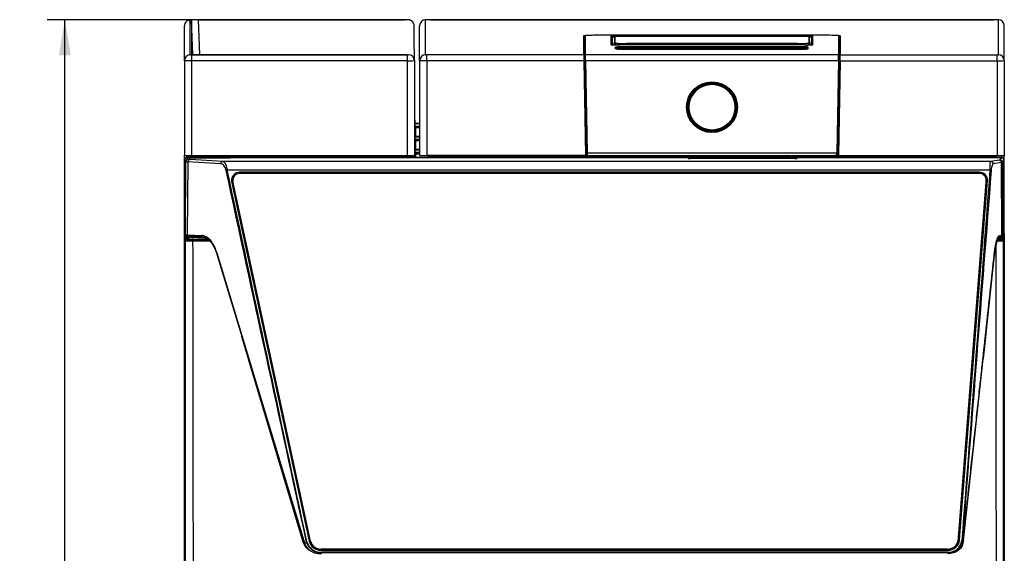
# Model space of a CAD drawing. Header units: millimetres. Extents: x 0 to 592, y 0 to 418.
# Tile 13 of 37: x 98 to 181, y 296 to 340. Entities that reach past the tile are written whole.
import ezdxf
from ezdxf.enums import TextEntityAlignment as Align

# ---------------------------------------------------------------- set-up
doc = ezdxf.new("R2010")
doc.units = ezdxf.units.MM
doc.layers.add('140.966_BW4NEO_C', color=7, linetype='Continuous')
doc.layers.add('Standard', color=7, linetype='Continuous')
doc.styles.add('SEACAD_Arial', font='arial.ttf')
doc.dimstyles.new('ISO', dxfattribs={"dimtxt": 3, "dimasz": 3, "dimexe": 1.5, "dimexo": 0, "dimgap": 0.75, "dimtad": 1, "dimdec": 0, "dimlfac": 5, "dimtxsty": 'SEACAD_Arial', "dimblk1": '_SE_FILLED', "dimblk2": '_SE_FILLED', "dimsah": 1, "dimcen": 1.5, "dimazin": 0, "dimtfac": 0.7, "dimtdec": 3, "dimtmove": 0, "dimatfit": 3, "dimfxl": 1, "dimarcsym": 0})

# ---------------------------------------------------------------- blocks, each defined once
blk = doc.blocks.new('SE')
at = {"layer": '140.966_BW4NEO_C', "color": 7, "linetype": 'Continuous'}
for p, q in [((111.543, 337.019), (111.543, 339.948)), ((112.043, 337.519), (112.043, 340.447)), ((112.143, 340.448), (112.143, 337.522)), ((112.245, 337.519), (112.143, 340.448)), ((112.845, 337.519), (112.742, 340.467)), ((130.312, 340.467), (112.742, 340.467)), ((112.743, 340.47), (112.743, 340.469)), ((130.103, 340.47), (112.743, 340.47)), ((112.743, 340.469), (130.103, 340.469)), ((130.103, 340.47), (130.103, 340.469)), ((131.343, 337.019), (131.343, 339.957)), ((131.843, 337.519), (131.843, 340.457)), ((132.243, 340.469), (132.243, 340.47)), ((179.643, 340.47), (132.243, 340.47)), ((132.243, 340.469), (179.643, 340.469)), ((179.643, 340.469), (179.643, 340.47)), ((180.043, 337.519), (180.043, 340.457)), ((180.543, 337.019), (180.543, 339.957)), ((145.144, 339.108), (145.144, 337.515)), ((145.184, 339.069), (145.187, 338.868)), ((145.184, 337.476), (145.184, 339.069)), ((145.244, 337.475), (145.244, 339.068)), ((145.284, 339.108), (145.284, 337.515)), ((165.144, 339.159), (146.743, 339.159)), ((146.743, 339.154), (146.743, 339.154)), ((165.144, 339.154), (146.743, 339.154)), ((165.144, 339.154), (146.743, 339.154)), ((147.446, 338.36), (147.446, 339.089)), ((147.563, 338.348), (147.546, 338.992)), ((147.546, 338.992), (147.546, 338.349)), ((147.742, 339.023), (147.742, 338.458)), ((147.745, 339.099), (164.141, 339.099)), ((147.745, 339.038), (147.745, 339.099)), ((164.123, 339.063), (147.763, 339.063)), ((147.782, 338.498), (147.782, 339.063)), ((164.104, 339.063), (147.782, 339.063)), ((164.104, 339.063), (164.104, 338.498)), ((164.141, 339.038), (164.141, 339.099)), ((164.144, 338.458), (164.144, 339.023)), ((164.324, 338.349), (164.341, 338.992)), ((164.341, 338.992), (164.341, 338.349)), ((164.441, 338.36), (164.441, 339.089)), ((165.144, 339.154), (165.144, 339.154)), ((166.602, 339.108), (166.602, 337.515)), ((166.642, 337.475), (166.642, 339.068)), ((166.703, 339.069), (166.699, 338.868)), ((166.703, 337.476), (166.703, 339.069)), ((166.743, 339.108), (166.743, 337.515)), ((145.187, 338.868), (145.187, 337.288)), ((147.73, 338.342), (147.733, 338.481)), ((147.733, 338.342), (147.733, 338.359)), ((147.736, 338.54), (147.734, 338.418)), ((147.737, 338.688), (147.737, 338.589)), ((147.742, 338.458), (147.74, 338.342)), ((147.837, 338.007), (147.837, 338.161)), ((148.143, 338.338), (148.143, 338.338)), ((163.744, 338.338), (148.143, 338.338)), ((163.744, 338.338), (148.143, 338.338)), ((163.347, 338.183), (148.539, 338.183)), ((148.539, 338.086), (148.539, 338.183)), ((148.539, 338.086), (148.539, 338.022)), ((163.347, 338.086), (148.539, 338.086)), ((148.742, 338.428), (148.74, 338.338)), ((148.742, 338.428), (148.742, 338.468)), ((163.145, 338.468), (148.742, 338.468)), ((148.742, 338.428), (163.145, 338.428)), ((163.145, 338.428), (163.145, 338.468)), ((163.145, 338.428), (163.146, 338.338)), ((163.347, 338.086), (163.347, 338.183)), ((163.347, 338.086), (163.347, 338.022)), ((163.744, 338.338), (163.744, 338.338)), ((164.049, 338.007), (164.049, 338.161)), ((164.144, 338.458), (164.146, 338.342)), ((164.15, 338.589), (164.15, 338.688)), ((164.153, 338.418), (164.151, 338.54)), ((164.156, 338.342), (164.154, 338.481)), ((166.699, 338.868), (166.699, 337.288)), ((130.303, 337.515), (112.143, 337.515)), ((112.143, 337.515), (112.143, 337.016)), ((112.223, 337.519), (130.403, 337.519)), ((130.303, 337.515), (130.303, 337.016)), ((130.403, 337.519), (130.403, 337.519)), ((131.943, 337.016), (131.943, 337.515)), ((145.144, 337.515), (131.943, 337.515)), ((145.187, 337.288), (145.247, 337.288)), ((166.602, 337.515), (145.284, 337.515)), ((147.937, 338.064), (147.939, 338.003)), ((147.937, 337.996), (147.937, 338.064)), ((148.538, 337.985), (148.539, 338.019)), ((148.539, 338.022), (163.347, 338.022)), ((148.539, 338.022), (148.539, 338.019)), ((148.539, 338.022), (148.539, 338.019)), ((163.347, 338.019), (148.539, 338.019)), ((148.546, 337.985), (148.546, 337.985)), ((148.546, 337.985), (163.341, 337.985)), ((163.341, 337.985), (148.546, 337.985)), ((163.341, 337.985), (163.341, 337.985)), ((163.347, 338.022), (163.347, 338.019)), ((163.347, 338.022), (163.347, 338.019)), ((163.348, 337.985), (163.347, 338.019)), ((163.949, 338.064), (163.947, 338.003)), ((163.947, 338), (163.947, 338.003)), ((163.947, 338), (163.947, 338.003)), ((163.949, 337.996), (163.949, 338.064)), ((166.699, 337.288), (166.639, 337.288)), ((166.743, 337.515), (179.943, 337.515)), ((179.943, 337.016), (179.943, 337.515)), ((111.543, 337.019), (111.543, 329.053)), ((112.143, 337.016), (112.143, 329.034)), ((130.303, 337.016), (112.143, 337.016)), ((130.303, 337.016), (130.303, 329.034)), ((130.903, 337.019), (130.903, 337.019)), ((130.903, 337.019), (130.903, 329.053)), ((131.343, 337.019), (131.343, 329.039)), ((145.152, 337.016), (131.943, 337.016)), ((131.943, 337.016), (131.943, 329.021)), ((145.152, 337.016), (145.291, 329.021)), ((145.152, 337.016), (145.192, 337.016)), ((145.331, 329.022), (145.192, 337.016)), ((145.197, 336.694), (145.257, 336.694)), ((145.197, 336.694), (145.331, 329.028)), ((145.252, 337.015), (145.292, 337.016)), ((145.388, 329.226), (145.252, 337.015)), ((145.292, 337.016), (145.428, 329.227)), ((166.595, 337.016), (145.292, 337.016)), ((166.595, 337.016), (166.459, 329.227)), ((166.499, 329.226), (166.635, 337.015)), ((166.555, 329.022), (166.695, 337.016)), ((166.689, 336.694), (166.555, 329.028)), ((166.635, 337.015), (166.595, 337.016)), ((166.735, 337.016), (166.595, 329.021)), ((166.689, 336.694), (166.629, 336.694)), ((166.735, 337.016), (166.695, 337.016)), ((166.735, 337.016), (179.943, 337.016)), ((179.943, 337.016), (179.943, 329.021)), ((180.543, 337.019), (180.543, 329.039)), ((130.903, 332.326), (130.934, 331.731)), ((131.343, 331.731), (130.926, 331.731)), ((130.926, 331.692), (130.926, 331.731)), ((131.343, 331.692), (130.926, 331.692)), ((131.343, 331.481), (130.937, 331.481)), ((130.94, 331.417), (130.937, 331.481)), ((131.343, 330.629), (130.926, 330.629)), ((130.926, 330.59), (130.926, 330.629)), ((130.94, 331.417), (130.94, 330.629)), ((131.343, 331.369), (130.967, 331.369)), ((131.343, 331.359), (131, 331.359)), ((131, 331.359), (131, 330.629)), ((155.712, 331.101), (155.884, 331.089)), ((155.884, 331.089), (156.002, 331.088)), ((156.002, 331.088), (156.174, 331.101)), ((131.343, 330.59), (130.926, 330.59)), ((131.343, 330.379), (130.937, 330.379)), ((130.94, 330.315), (130.937, 330.379)), ((130.94, 330.315), (130.94, 329.527)), ((131.343, 330.267), (130.967, 330.267)), ((131.343, 330.257), (131, 330.257)), ((131, 330.257), (131, 329.527)), ((111.543, 328.656), (111.543, 329.053)), ((111.743, 328.856), (111.743, 329.039)), ((111.75, 328.924), (111.747, 329.039)), ((112.143, 328.914), (112.143, 329.034)), ((112.143, 329.034), (130.303, 329.034)), ((130.903, 329.724), (130.94, 329.016)), ((130.903, 329.053), (130.903, 328.914)), ((131.343, 329.527), (130.926, 329.527)), ((130.926, 329.527), (130.926, 329.488)), ((131.343, 329.488), (130.926, 329.488)), ((131.343, 329.277), (130.937, 329.277)), ((130.94, 329.213), (130.937, 329.277)), ((130.94, 329.213), (130.94, 329.016)), ((131.343, 329.165), (130.967, 329.165)), ((131, 329.154), (131, 328.959)), ((131.343, 329.154), (131, 329.154)), ((145.291, 329.021), (131.943, 329.021)), ((131.986, 328.979), (131.986, 329.021)), ((132.744, 329.012), (132.744, 329.021)), ((132.744, 329.012), (148.354, 329.012)), ((132.744, 329.012), (132.744, 328.956)), ((148.354, 328.956), (132.744, 328.956)), ((145.331, 329.028), (145.423, 329.028)), ((145.331, 329.028), (145.331, 329.022)), ((145.388, 329.226), (145.428, 329.227)), ((166.459, 329.227), (145.428, 329.227)), ((145.43, 329.028), (145.595, 329.027)), ((145.686, 329.027), (166.2, 329.027)), ((148.354, 329.012), (148.354, 329.027)), ((148.354, 329.012), (148.354, 328.956)), ((148.699, 329.007), (148.7, 329.027)), ((148.699, 329.007), (149.83, 328.945)), ((149.83, 328.945), (149.832, 329.027)), ((150.175, 328.938), (150.178, 329.027)), ((152.891, 328.938), (152.887, 329.027)), ((153.29, 328.953), (153.286, 329.027)), ((153.29, 329.002), (153.289, 329.027)), ((153.29, 328.953), (153.29, 329.002)), ((153.689, 329.012), (153.688, 329.027)), ((153.689, 329.012), (158.197, 329.012)), ((153.689, 329.012), (153.689, 328.956)), ((158.197, 328.956), (153.689, 328.956)), ((158.197, 329.012), (158.198, 329.027)), ((158.197, 329.012), (158.197, 328.956)), ((158.596, 329.002), (158.597, 329.027)), ((158.596, 328.953), (158.6, 329.027)), ((158.596, 329.002), (158.596, 328.953)), ((158.995, 328.938), (158.999, 329.027)), ((161.711, 328.938), (161.709, 329.027)), ((162.057, 328.945), (162.054, 329.027)), ((163.187, 329.007), (162.057, 328.945)), ((163.187, 329.007), (163.186, 329.027)), ((163.532, 329.012), (163.532, 329.027)), ((163.532, 329.012), (179.142, 329.012)), ((163.532, 329.012), (163.532, 328.956)), ((179.142, 328.956), (163.532, 328.956)), ((166.456, 329.028), (166.291, 329.027)), ((166.499, 329.226), (166.459, 329.227)), ((166.555, 329.028), (166.464, 329.028)), ((166.555, 329.028), (166.555, 329.022)), ((166.595, 329.021), (179.943, 329.021)), ((179.142, 329.012), (179.142, 329.021)), ((179.142, 329.012), (179.142, 328.956)), ((179.9, 329.021), (179.9, 328.979)), ((180.343, 328.856), (180.343, 329.025)), ((180.54, 328.992), (180.539, 329.037)), ((180.54, 329.038), (180.54, 328.989)), ((180.54, 328.992), (180.54, 329.037)), ((180.543, 328.656), (180.543, 329.039)), ((111.543, 322.265), (111.543, 328.656)), ((111.576, 328.636), (111.544, 322.449)), ((111.671, 328.52), (111.576, 328.636)), ((111.64, 322.365), (111.671, 328.52)), ((111.861, 328.834), (111.775, 328.834)), ((111.871, 328.719), (111.775, 328.834)), ((111.845, 328.5), (111.78, 322.352)), ((180.243, 328.853), (111.843, 328.853)), ((111.843, 328.834), (111.843, 328.853)), ((114.588, 328.329), (111.845, 328.5)), ((114.766, 328.529), (112.024, 328.7)), ((112.143, 328.856), (112.143, 328.914)), ((112.143, 328.914), (130.903, 328.914)), ((112.143, 328.856), (130.903, 328.856)), ((179.415, 328.529), (114.766, 328.529)), ((180.312, 328.834), (115.574, 328.834)), ((130.903, 328.914), (130.903, 328.856)), ((130.943, 328.877), (130.943, 328.944)), ((149.778, 328.889), (148.648, 328.95)), ((150.175, 328.938), (152.891, 328.938)), ((150.175, 328.938), (150.175, 328.881)), ((152.891, 328.881), (150.175, 328.881)), ((152.891, 328.938), (152.891, 328.881)), ((153.35, 328.945), (153.35, 328.896)), ((153.955, 328.784), (153.955, 328.808)), ((154.115, 328.779), (154.115, 328.813)), ((154.115, 328.813), (162.92, 328.813)), ((154.115, 328.779), (154.115, 328.779)), ((162.92, 328.779), (154.115, 328.779)), ((162.92, 328.779), (154.115, 328.779)), ((158.536, 328.896), (158.536, 328.945)), ((161.711, 328.938), (158.995, 328.938)), ((158.995, 328.938), (158.995, 328.881)), ((158.995, 328.881), (161.711, 328.881)), ((161.711, 328.938), (161.711, 328.881)), ((162.109, 328.889), (163.239, 328.95)), ((162.92, 328.813), (162.92, 328.78)), ((162.92, 328.779), (162.92, 328.779)), ((163.08, 328.808), (163.08, 328.784)), ((180.114, 328.65), (179.415, 328.529)), ((180.311, 328.45), (179.612, 328.329)), ((180.312, 328.834), (180.174, 328.668)), ((180.243, 328.834), (180.243, 328.853)), ((180.311, 328.45), (180.374, 328.47)), ((180.346, 322.318), (180.311, 328.45)), ((180.512, 328.636), (180.374, 328.47)), ((180.374, 328.47), (180.409, 322.332)), ((180.543, 322.449), (180.512, 328.636)), ((180.543, 322.265), (180.543, 328.656)), ((179.338, 327.8), (115.149, 327.8)), ((178.417, 327.628), (116.22, 327.628)), ((116.22, 327.628), (116.22, 327.524)), ((178.417, 327.524), (116.22, 327.524)), ((178.417, 327.628), (178.417, 327.524)), ((115.522, 326.845), (122.05, 296.545)), ((115.62, 326.973), (115.62, 326.816)), ((122.16, 296.565), (115.632, 326.865)), ((115.632, 326.865), (115.632, 326.708)), ((115.632, 326.708), (122.16, 296.408)), ((179.015, 326.933), (176.669, 296.667)), ((176.669, 296.51), (179.015, 326.776)), ((176.782, 296.66), (179.127, 326.926)), ((179.015, 326.776), (179.015, 326.933)), ((179.017, 326.816), (179.017, 326.973)), ((111.544, 322.449), (111.64, 322.365)), ((111.544, 322.449), (111.556, 322.349)), ((111.556, 322.349), (111.645, 322.271)), ((111.645, 322.271), (111.64, 322.365)), ((111.78, 322.352), (113.009, 322.296)), ((111.784, 322.257), (111.78, 322.352)), ((180.346, 322.318), (180.409, 322.332)), ((180.404, 322.239), (180.53, 322.349)), ((180.409, 322.332), (180.404, 322.239)), ((180.409, 322.332), (180.543, 322.449)), ((180.543, 322.449), (180.53, 322.349)), ((111.543, 321.97), (111.543, 322.265)), ((111.543, 321.97), (111.543, 321.97)), ((111.543, 321.939), (111.543, 321.97)), ((111.543, 321.939), (111.543, 321.952)), ((111.64, 321.867), (111.543, 321.952)), ((111.639, 321.855), (111.543, 321.939)), ((111.543, 321.249), (111.543, 321.939)), ((111.638, 322.227), (111.638, 322.07)), ((111.638, 322.07), (111.843, 322.08)), ((111.64, 321.867), (111.639, 321.855)), ((111.643, 322.049), (111.821, 322.049)), ((111.74, 321.965), (111.643, 322.049)), ((111.784, 322.257), (112.976, 322.203)), ((111.916, 321.965), (111.821, 322.049)), ((111.838, 322.065), (111.843, 322.079)), ((111.838, 322.065), (111.84, 322.066)), ((111.841, 322.069), (111.842, 322.151)), ((111.936, 321.985), (111.841, 322.069)), ((111.842, 322.151), (111.842, 322.169)), ((111.921, 322.168), (111.918, 322.166)), ((111.936, 321.985), (111.939, 322.17)), ((112.239, 321.98), (112.239, 322.158)), ((112.239, 321.98), (113.507, 321.98)), ((112.239, 321.98), (112.239, 321.958)), ((113.533, 321.958), (112.239, 321.958)), ((112.239, 321.953), (113.535, 321.953)), ((113.664, 321.845), (112.239, 321.845)), ((112.239, 321.845), (112.239, 321.841)), ((112.239, 321.841), (113.669, 321.841)), ((180.15, 321.985), (180.147, 322.178)), ((180.15, 321.985), (180.246, 322.069)), ((180.266, 322.049), (180.17, 321.965)), ((180.243, 322.08), (180.446, 322.07)), ((180.246, 322.073), (180.243, 322.08)), ((180.244, 322.211), (180.245, 322.151)), ((180.246, 322.069), (180.245, 322.151)), ((180.248, 322.068), (180.246, 322.073)), ((180.266, 322.049), (180.442, 322.049)), ((180.346, 322.318), (180.332, 322.223)), ((180.442, 322.049), (180.347, 321.966)), ((180.447, 321.868), (180.542, 321.952)), ((180.447, 321.856), (180.543, 321.939)), ((180.447, 321.868), (180.447, 321.856)), ((180.543, 321.939), (180.542, 321.952)), ((180.543, 322.238), (180.543, 321.971)), ((111.543, 289.586), (111.543, 321.249)), ((114.274, 320.837), (121.678, 296.344)), ((114.284, 320.711), (116.366, 313.792)), ((180.543, 321.252), (180.543, 289.585)), ((116.921, 311.923), (121.55, 296.428)), ((116.926, 311.925), (121.54, 296.475)), ((177.098, 296.618), (178.753, 311.925)), ((121.956, 297.355), (121.898, 297.356)), ((121.898, 297.356), (121.906, 297.213)), ((121.899, 297.434), (121.939, 297.433)), ((176.669, 296.51), (176.669, 296.667)), ((176.776, 297.31), (176.699, 296.582)), ((121.54, 296.475), (121.678, 296.344)), ((121.678, 296.344), (121.821, 296.473)), ((122.16, 296.408), (122.16, 296.565)), ((175.772, 295.898), (123.043, 295.898)), ((123.043, 295.836), (123.043, 295.898)), ((175.772, 295.836), (123.043, 295.836)), ((175.772, 295.836), (175.772, 295.898)), ((177.011, 296.594), (177.064, 296.461)), ((177.098, 296.618), (177.064, 296.461)), ((123.025, 295.502), (123.099, 295.569)), ((123.043, 295.795), (175.772, 295.795)), ((123.099, 295.569), (123.099, 295.622)), ((175.804, 295.622), (123.099, 295.622)), ((175.804, 295.569), (123.099, 295.569)), ((175.804, 295.622), (175.804, 295.569)), ((175.804, 295.569), (175.831, 295.502))]:
    blk.add_line(p, q, dxfattribs=at)
for centre, radius in [((155.943, 333.1), 2.136), ((155.943, 333.1), 2.076), ((155.943, 333.1), 2.042), ((155.945, 333.1), 2.008), ((155.945, 333.1), 1.928)]:
    blk.add_circle(centre, radius, dxfattribs=at)
for centre, radius, start, end in [((146.348, 327.193), 11.933, 95.3179, 95.59807), ((146.378, 327.549), 11.611, 88.20108, 95.40858), ((147.685, 338.17), 0.834, 85.82186, 99.5941), ((164.216, 336.717), 2.383, 84.58893, 91.80042), ((164.199, 338.116), 0.888, 80.82661, 93.75743), ((165.521, 327.971), 11.189, 84.45525, 91.93509), ((165.538, 327.193), 11.933, 84.40193, 84.68436), ((148.517, 347.529), 9.104, 265.11961, 271.4151), ((148.502, 346.099), 7.635, 264.59142, 271.79892), ((148.364, 332.593), 5.593, 88.20355, 95.40158), ((148.4, 333.681), 4.407, 88.18343, 96.01993), ((163.384, 346.099), 7.635, 268.20108, 275.40858), ((163.522, 332.593), 5.593, 84.59842, 91.79645), ((163.497, 333.972), 4.117, 83.70307, 92.09357), ((163.918, 343.798), 5.463, 268.17048, 271.86326), ((163.918, 343.798), 5.463, 271.86326, 275.48974), ((411.328, 341.41), 266.212, 180.83816, 180.94573), ((362.736, 340.928), 217.579, 180.90894, 181.03003), ((375.041, 341.133), 229.826, 180.91217, 181.02681), ((-3.013, 334.957), 148.319, 0.7954, 0.98848), ((148.369, 343.67), 5.688, 264.64031, 271.78437), ((148.389, 333.238), 4.786, 88.20453, 95.39992), ((148.407, 332.669), 5.351, 88.58505, 95.01944), ((147.879, 338.001), 0.0599, 358.4985, 1.50146), ((147.879, 338.001), 0.0599, 358.49858, 1.50139), ((163.518, 343.67), 5.688, 268.21563, 275.35969), ((163.497, 333.237), 4.787, 84.60086, 91.79469), ((163.463, 332.158), 5.862, 85.26225, 91.13535), ((-99.581, 341.41), 266.212, 359.05427, 359.16184), ((-57.603, 341.04), 224.274, 358.97177, 359.08925), ((-59.024, 341.066), 225.755, 358.97216, 359.08886), ((-99.441, 341.41), 266.212, 359.05427, 359.16184), ((130.337, 387.751), 50.735, 269.96194, 270.63953), ((180.093, 365.595), 28.58, 269.6993, 270.90218), ((155.945, 333.1), 2.013, 276.5162, 263.3511), ((131.001, 331.42), 0.0608, 235.73296, 269.00647), ((131.001, 330.317), 0.0608, 235.73296, 269.00647), ((131.001, 329.215), 0.0609, 235.76319, 268.97623), ((145.43, 329.067), 0.04, 181.43579, 270), ((180.85, 329.636), 35.425, 180.66212, 180.9848), ((145.631, 331.134), 2.108, 269.02272, 270.59917), ((148.316, 315.41), 13.602, 88.3864, 89.84187), ((148.386, 322.621), 6.335, 87.62951, 90.28599), ((153.009, 331.202), 2.267, 267.02906, 277.1272), ((153.66, 322.648), 6.364, 89.7391, 93.33201), ((158.226, 322.657), 6.355, 86.66547, 90.26342), ((158.877, 331.202), 2.267, 262.8728, 272.97094), ((163.57, 315.399), 13.614, 90.15873, 91.613), ((163.501, 322.621), 6.335, 89.71401, 92.37049), ((166.255, 331.071), 2.045, 269.37108, 270.99612), ((32.595, 331.051), 133.876, 359.13384, 359.21922), ((166.456, 329.067), 0.04, 270, 358.56421), ((180.34, 328.952), 0.203, 10.5872, 25.04839), ((180.304, 328.954), 0.239, 9.10744, 19.72234), ((180.56, 328.993), 0.02, 181.50149, 190.09535), ((112.037, 332.291), 3.379, 265.13792, 265.27153), ((112.037, 332.291), 3.379, 265.27153, 271.80502), ((112.06, 331.504), 2.65, 264.59373, 271.79859), ((114.781, 328.336), 0.193, 94.39173, 182.07675), ((150.116, 334.363), 5.425, 266.97661, 270.6261), ((161.771, 334.363), 5.425, 269.3739, 273.02339), ((162.96, 327.539), 1.274, 84.59727, 91.79684), ((162.96, 330.053), 1.274, 268.20316, 275.40273), ((180.111, 328.451), 0.2, 359.93175, 89.16442), ((180.174, 328.468), 0.2, 0.34048, 89.9483), ((111.643, 321.97), 0.0999, 92.77901, 180.0077), ((111.646, 321.947), 0.103, 91.42911, 177.22039), ((111.643, 321.97), 0.1, 136.41725, 179.98168), ((111.643, 321.97), 0.1, 92.86517, 136.41725), ((111.789, 324.167), 2.102, 265.88626, 271.32773), ((112.084, 328.315), 6.475, 266.05804, 271.37171), ((112.118, 326.823), 4.979, 264.48485, 271.39566), ((112.119, 327.74), 5.788, 266.24032, 271.19103), ((111.82, 322.07), 0.0205, 271.31664, 357.83464), ((111.916, 321.985), 0.02, 270.03455, 359.12197), ((112.161, 325.688), 3.73, 266.23312, 271.1974), ((112.164, 326.465), 4.486, 267.0849, 270.95664), ((179.981, 329.198), 7.357, 269.59586, 273.62935), ((179.951, 327.3), 5.455, 269.80245, 275.21958), ((179.968, 327.676), 5.723, 270.12188, 273.79523), ((179.925, 325.667), 3.71, 270.94262, 273.78917), ((179.922, 326.423), 4.443, 270.87745, 272.94135), ((180.17, 321.985), 0.02, 180.87763, 269.96534), ((178.083, 339.344), 17.269, 276.969, 277.4845), ((180.267, 322.07), 0.0205, 182.21634, 268.70478), ((180.286, 326.372), 4.305, 269.49103, 272.12337), ((179.163, 322.015), 1.087, 2.39466, 2.75238), ((180.44, 321.946), 0.103, 2.93637, 88.55719), ((1209.259, 323.13), 1028.811, 180.050382, 180.058969), ((288.027, 321.641), 107.485, 179.84101, 180.20747), ((122.689, 296.827), 1.201, 197.03693, 239.25351), ((122.611, 296.764), 1.106, 201.60835, 241.31838), ((122.939, 296.863), 1.363, 202.38502, 273.60548), ((123.034, 296.834), 1.266, 196.57816, 272.91806), ((123.024, 296.838), 1.219, 196.66962, 273.51435), ((122.725, 296.76), 0.722, 208.46828, 226.77114), ((175.851, 296.75), 1.129, 267.59694, 352.86222), ((175.849, 296.74), 1.172, 267.81677, 352.81241), ((176.652, 296.519), 0.414, 337.01979, 349.76976), ((228.449, 284.789), 52.689, 167.1548, 167.31283), ((175.933, 296.806), 1.18, 345.18346, 350.84478), ((121.585, 294.884), 1.036, 56.90417, 61.68289)]:
    blk.add_arc(centre, radius, start, end, dxfattribs=at)
for centre, major_axis, ratio, start_param, end_param in [((112.043, 339.948), (0.5, 0), 0.999504, 1.570796, 3.141593), ((112.743, 340.447), (0.7, 0), 0.031493, 1.570796, 3.141593), ((112.744, 340.448), (0.6, 0), 0.031528, 1.573115, 3.141595), ((130.103, 340.46), (0.3, 0), 0.031493, 0.802549, 1.570796), ((130.103, 334.74), (0, 22.909), 0.034921, -1.468281, -1.340791), ((131.843, 339.957), (-0.5, 0), 0.999504, 4.712389, 6.283185), ((132.243, 340.457), (0.4, 0), 0.031493, 1.570796, 3.141593), ((179.643, 340.457), (-0.4, 0), 0.031493, 3.141593, 4.712389), ((180.043, 339.957), (0.5, 0), 0.999504, 0, 1.570796), ((146.744, 339.108), (1.6, 0), 0.031511, 1.571651, 3.141593), ((145.144, 339.068), (-0.04, 0), 0.999504, 3.159055, 4.712389), ((145.284, 339.068), (0.04, 0), 0.999504, 1.570796, 3.159055), ((147.746, 339.089), (0.3, 0), 0.031519, 1.572307, 3.141594), ((147.446, 338.989), (0.1, 0), 0.999504, 0.026193, 1.570796), ((147.782, 339.023), (-0.04, 0), 0.999504, 4.712389, 6.265723), ((164.104, 339.023), (0.04, 0), 0.999504, 0.017462, 1.570796), ((164.441, 338.989), (-0.1, 0), 0.999504, 4.712389, 6.256992), ((165.142, 339.108), (1.6, 0), 0.031511, 0, 1.569941), ((166.602, 339.068), (-0.04, 0), 0.999504, 3.124131, 4.712389), ((166.743, 339.068), (0.04, 0), 0.999504, 1.570796, 3.124131), ((146.748, 338.868), (1.56, 0), 0.031511, 2.871587, 3.141593), ((147.446, 338.26), (0.1, 0), 0.999504, 1.189039, 1.570796), ((148.146, 338.36), (0.7, 0), 0.031952, 3.141588, 4.707836), ((147.727, 338.162), (-0.009, -0.526), 0.00055, 3.110119, 4.36588), ((147.734, 338.419), (-0.001, -0.06), 0.00055, -1.553343, -0.031478), ((147.736, 338.539), (0.0009, 0.05), 0.00055, -1.55305, -0.031482), ((147.782, 338.458), (-0.04, 0), 0.999504, 4.712389, 6.265723), ((147.837, 338.061), (0.1, 0), 0.999504, 0.026193, 1.570796), ((164.049, 338.061), (-0.1, 0), 0.999504, 4.712389, 6.256992), ((164.104, 338.458), (0.04, 0), 0.999504, 0.017462, 1.570796), ((164.159, 338.162), (0.009, -0.526), 0.00055, 1.925548, 3.173066), ((164.151, 338.539), (-0.0009, 0.05), 0.00055, 0.031482, 1.55305), ((164.153, 338.419), (0.001, -0.06), 0.00055, 0.031478, 1.553343), ((165.139, 338.868), (-1.56, 0), 0.031511, 3.141593, 3.411598), ((112.043, 337.019), (0.5, 0), 0.999504, 1.570796, 3.141593), ((112.143, 337.519), (-0.1, 0), 0.031493, 0, 1.570796), ((112.223, 337.522), (-0.08, 0), 0.031459, 0, 1.570677), ((130.303, 337.519), (-0.1, 0), 0.031493, 1.570796, 3.141593), ((130.403, 337.019), (-0.5, 0), 0.999397, 3.141593, 4.712389), ((130.403, 337.019), (0.5, 0), 0.999504, 0, 1.570796), ((131.843, 337.019), (-0.5, 0), 0.999504, 4.712389, 6.283185), ((131.943, 337.519), (-0.1, 0), 0.031493, 0, 1.570796), ((145.144, 337.475), (-0.04, 0), 0.999504, 3.159055, 4.712389), ((145.198, 336.688), (-0.01, 0.6), 0.00055, 0.031473, 1.56206), ((145.284, 337.475), (0.04, 0), 0.999504, 1.570796, 3.159055), ((147.837, 337.907), (0.1, 0), 0.999504, 1.225957, 1.570796), ((164.049, 337.907), (-0.1, 0), 0.999504, 4.712389, 5.057228), ((166.602, 337.475), (-0.04, 0), 0.999504, 3.124131, 4.712389), ((166.689, 336.688), (0.01, 0.6), 0.00055, 4.721125, 6.251712), ((166.743, 337.475), (-0.04, 0), 0.999504, 4.712389, 6.265723), ((179.943, 337.519), (0.1, 0), 0.031493, 4.712389, 6.283185), ((180.043, 337.019), (0.5, 0), 0.999504, 0, 1.570796), ((130.947, 331.292), (-0.021, 0.4), 0.001646, 0.031397, 1.078594), ((131, 331.42), (0, -0.0611), 0.982629, 4.764775, 5.6975), ((130.947, 330.19), (-0.021, 0.4), 0.001646, 0.031397, 1.078594), ((131, 330.318), (0, -0.0611), 0.982629, 4.764775, 5.6975), ((112.143, 329.053), (0.6, 0), 0.031493, 3.141593, 4.712389), ((130.303, 329.053), (0.6, 0), 0.031493, 4.712389, 6.283185), ((130.88, 328.959), (-0.12, 0), 0.031545, 1.575186, 3.141597), ((130.947, 329.088), (-0.021, 0.4), 0.001646, 0.031397, 1.078594), ((131, 329.216), (0, -0.0611), 0.982629, 4.764775, 5.6975), ((131, 329.019), (0.06, 0), 0.999504, 3.193979, 4.712389), ((131.943, 329.039), (-0.6, 0), 0.031493, 0, 1.570796), ((131.986, 329.039), (0.06, 0), 0.999504, 4.712389, 5.963303), ((132.747, 328.98), (0.761, 0), 0.031545, 3.141588, 4.708), ((145.291, 329.022), (-0.04, 0), 0.031489, 1.571347, 3.141593), ((145.388, 329.226), (0.003, -0.16), 0.00055, 4.712379, 6.211059), ((145.43, 329.067), (0.04, 0.001), 0.997399, 3.133967, 4.687396), ((145.571, 329.03), (0.06, 0), 0.031498, 4.713092, 6.12018), ((148.648, 329.01), (-0.0033, -0.0599), 0.865703, 0.062927, 1.565604), ((153.35, 329.005), (-0.06, 0), 0.999504, 0.052386, 1.570796), ((153.35, 328.956), (-0.06, 0), 0.999504, 0.052386, 1.570796), ((153.691, 328.945), (0.34, 0), 0.031545, 1.575186, 3.141597), ((158.196, 328.945), (0.34, 0), 0.031545, 0, 1.566407), ((158.536, 329.005), (0.06, 0), 0.999504, 4.712389, 6.230799), ((158.536, 328.956), (0.06, 0), 0.999504, 4.712389, 6.230799), ((163.239, 329.01), (0.0033, -0.0599), 0.865703, 4.717581, 6.220258), ((166.315, 329.03), (-0.06, 0), 0.031498, 0.163005, 1.570094), ((166.456, 329.067), (-0.04, 0.001), 0.997399, 1.59579, 3.149218), ((166.499, 329.226), (-0.003, -0.16), 0.00055, 0.072126, 1.570806), ((166.595, 329.022), (-0.04, 0), 0.031489, 0, 1.570246), ((179.139, 328.98), (-0.761, 0), 0.031545, 1.575186, 3.141597), ((179.9, 329.039), (-0.06, 0), 0.999504, 0.319883, 1.570796), ((179.943, 329.039), (0.6, 0), 0.031493, 4.712389, 6.283185), ((111.743, 328.656), (-0.2, 0), 0.999504, 4.712389, 6.283185), ((111.776, 328.634), (0.128, -0.154), 0.999163, 2.449169, 4.014064), ((111.871, 328.519), (0.154, 0.128), 0.999164, 0.878379, 2.443274), ((111.843, 328.856), (-0.1, 0), 0.031493, 0, 1.570796), ((111.81, 328.926), (0.06, 0), 0.999504, 3.167786, 4.712389), ((112.024, 328.5), (-0.012, -0.2), 0.892233, 3.211356, 4.767959), ((111.861, 328.828), (0.2, 0), 0.031493, 1.138595, 1.570796), ((113.683, 328.953), (4.15, 0), 0.031493, 4.280188, 5.129293), ((115.574, 328.818), (-0.52, 0), 0.031493, 4.712389, 5.129293), ((130.883, 328.944), (0.06, 0), 0.031467, 0, 1.230717), ((130.883, 328.877), (-0.06, 0), 0.031519, 1.910877, 3.141593), ((149.778, 328.949), (-0.0033, -0.0599), 0.865703, 0.062927, 1.565604), ((150.176, 328.896), (-0.46, 0), 0.031574, 0.524071, 1.56826), ((152.889, 328.896), (-0.461, 0), 0.031545, 1.575186, 3.141597), ((154.115, 328.808), (-0.16, 0), 0.031478, 4.713075, 6.283185), ((153.955, 328.728), (0.08, 0), 0.999504, 0.710866, 1.570796), ((153.955, 328.704), (0.08, 0), 0.999504, 1.324709, 1.570796), ((154.115, 328.784), (0.16, 0), 0.031478, 3.141593, 4.711703), ((158.997, 328.896), (0.461, 0), 0.031545, 3.141588, 4.708), ((161.71, 328.896), (0.46, 0), 0.031574, 4.714926, 5.759114), ((162.109, 328.949), (0.0033, -0.0599), 0.865703, 4.717581, 6.220258), ((163.08, 328.728), (0.08, 0), 0.999504, 1.570796, 2.423084), ((179.415, 328.329), (0.034, -0.197), 0.983415, 1.401983, 2.967152), ((180.243, 328.856), (-0.1, 0), 0.031493, 1.570796, 3.141593), ((180.312, 328.634), (-0.128, -0.154), 0.999161, 2.27054, 3.835618), ((180.343, 328.656), (0.2, 0), 0.999504, 0, 1.570796), ((115.149, 327.761), (-0.0978, -0.0211), 0.384852, 4.629658, 5.772812), ((116.22, 326.973), (0.712, 0), 0.919821, 1.570796, 3.337241), ((116.22, 326.973), (0.6, 0), 0.919821, 1.570796, 3.337241), ((178.417, 326.973), (-0.712, 0), 0.919821, 3.070419, 4.712389), ((178.417, 326.973), (-0.6, 0), 0.919821, 3.070419, 4.712389), ((179.338, 327.761), (0.0997, -0.0077), 0.391344, 0.195528, 1.60112), ((116.22, 326.694), (0.7, 0), 0.919821, 2.591302, 2.970777), ((116.22, 326.816), (0.6, 0), 0.919821, 3.141593, 3.337241), ((178.417, 326.694), (-0.7, 0), 0.919821, 3.232222, 3.691884), ((178.417, 326.816), (-0.6, 0), 0.919821, 3.070419, 3.141593), ((111.74, 321.865), (-0.0661, -0.0751), 0.999392, 3.863523, 5.410237), ((112.938, 322.181), (-1.203, 0), 0.023036, 0.026592, 0.558893), ((112.239, 321.853), (0, -0.1), 0.000624, 1.490511, 3.118554), ((180.248, 321.968), (0, -0.1), 0.026372, -3.527935, -3.213865), ((180.347, 321.866), (0.0659, -0.0752), 0.99939, 0.874526, 2.421246), ((180.246, 322.081), (-0.202, 0.01), 0.023008, 2.995616, 3.142801), ((180.441, 321.971), (0.0106, -0.0994), 0.989121, 1.445519, 2.98454), ((180.443, 321.971), (0.1, 0), 0.999735, 0, 1.521578), ((180.242, 321.981), (-0.301, 0.01), 0.06112, 2.996012, 3.1437), ((122.305, 261.626), (-26.336, 103.332), 0.076573, -1.08203, -1.061231), ((175.146, 263.472), (10.058, 100.31), 0.014092, 1.044302, 1.068106), ((121.897, 297.323), (0.12, 0), 0.9199, 1.55733, 1.89161), ((121.899, 297.41), (-0.001, -0.06), 0.006847, 4.309273, 5.853889), ((175.772, 296.726), (0.9, 0), 0.919821, 4.712389, 6.212011), ((175.772, 296.726), (1.012, 0), 0.919821, 4.712389, 6.212011), ((176.776, 297.287), (0.0597, -0.0063), 0.390475, 1.612284, 2.463492), ((176.657, 297.321), (-0.12, 0), 0.919821, 3.044343, 3.961116), ((121.856, 296.473), (0.0391, 0.0084), 0.384852, 1.488066, 2.63122), ((123.043, 296.726), (-1.012, 0), 0.919821, 0.195649, 1.570796), ((123.043, 296.726), (0.9, 0), 0.919821, 3.337241, 4.712389), ((123.043, 296.569), (-0.9, 0), 0.919821, 0.195649, 0.656186), ((122.883, 296.613), (-0.911, 0.094), 0.72387, 0.817016, 0.900442), ((123.043, 296.31), (-0.9, 0), 0.527484, 0.988749, 1.570796), ((175.772, 296.31), (0.9, 0), 0.527484, 4.712389, 5.294436), ((175.772, 296.569), (0.9, 0), 0.919821, 5.627, 6.212011), ((176.034, 296.523), (0.633, 0.276), 0.768518, 5.60292, 5.871469), ((176.699, 296.558), (0.0597, -0.0063), 0.390475, 1.612284, 2.018462)]:
    blk.add_ellipse(centre, major_axis=major_axis, ratio=ratio, start_param=start_param, end_param=end_param, dxfattribs=at)
for points, degree, knots in [([(130.882, 339.962), (130.881, 340.069), (130.834, 340.168), (130.788, 340.266), (130.707, 340.335), (130.553, 340.467), (130.312, 340.467)], 2, [0, 0, 0, 0.25, 0.25, 0.5, 0.5, 1, 1, 1]), ([(147.742, 339.023), (147.742, 339.025), (147.742, 339.016), (147.742, 339.007), (147.742, 338.987), (147.741, 338.968), (147.741, 338.939), (147.74, 338.91), (147.74, 338.872), (147.739, 338.834), (147.738, 338.789), (147.737, 338.744), (147.736, 338.694), (147.736, 338.644), (147.735, 338.59), (147.734, 338.536), (147.733, 338.481)], 2, [0, 0, 0, 0.125, 0.125, 0.25, 0.25, 0.375, 0.375, 0.5, 0.5, 0.625, 0.625, 0.75, 0.75, 0.875, 0.875, 1, 1, 1]), ([(164.154, 338.481), (164.153, 338.536), (164.152, 338.59), (164.151, 338.644), (164.15, 338.694), (164.149, 338.744), (164.148, 338.789), (164.147, 338.834), (164.147, 338.872), (164.146, 338.909), (164.145, 338.939), (164.145, 338.968), (164.145, 338.987), (164.144, 339.007), (164.144, 339.016), (164.144, 339.025), (164.144, 339.023)], 2, [0, 0, 0, 0.125, 0.125, 0.25, 0.25, 0.375, 0.375, 0.5, 0.5, 0.625, 0.625, 0.75, 0.75, 0.875, 0.875, 1, 1, 1]), ([(147.562, 338.352), (147.562, 338.367), (147.561, 338.382), (147.56, 338.424), (147.559, 338.446), (147.559, 338.476), (147.558, 338.483), (147.558, 338.48), (147.559, 338.471), (147.559, 338.436), (147.56, 338.411), (147.561, 338.371), (147.561, 338.361), (147.562, 338.351)], 3, [0.3461282, 0.3461282, 0.3461282, 0.3461282, 0.375, 0.375, 0.4375, 0.4375, 0.5, 0.5, 0.5625, 0.5625, 0.625, 0.625, 0.6441805, 0.6441805, 0.6441805, 0.6441805]), ([(164.144, 338.458), (164.144, 338.458), (164.143, 338.457), (164.14, 338.456), (164.135, 338.455), (164.129, 338.453), (164.12, 338.452), (164.11, 338.451), (164.098, 338.45), (164.085, 338.449), (164.07, 338.448), (164.053, 338.447), (164.035, 338.446), (164.015, 338.445), (163.994, 338.444), (163.972, 338.443), (163.948, 338.442), (163.924, 338.441), (163.898, 338.44), (163.871, 338.439), (163.843, 338.438), (163.815, 338.437), (163.785, 338.436), (163.755, 338.436), (163.724, 338.435), (163.692, 338.434), (163.66, 338.434), (163.627, 338.433), (163.594, 338.432), (163.56, 338.432), (163.526, 338.431), (163.492, 338.431), (163.457, 338.43), (163.422, 338.43), (163.388, 338.43), (163.353, 338.429), (163.318, 338.429), (163.283, 338.429), (163.248, 338.429), (163.213, 338.428), (163.179, 338.428), (163.156, 338.428), (163.145, 338.428)], 3, [0, 0, 0, 0, 0.028177, 0.05619, 0.08404, 0.111727, 0.13925, 0.166609, 0.193805, 0.220838, 0.247708, 0.274414, 0.300957, 0.327337, 0.353555, 0.379609, 0.4055, 0.431228, 0.456793, 0.482196, 0.507436, 0.532513, 0.557428, 0.58218, 0.606769, 0.631196, 0.655461, 0.679564, 0.703504, 0.727282, 0.750898, 0.774352, 0.797645, 0.820775, 0.843743, 0.86655, 0.889195, 0.911679, 0.934001, 0.956162, 0.978162, 1, 1, 1, 1]), ([(164.324, 338.352), (164.325, 338.368), (164.326, 338.413), (164.328, 338.468), (164.328, 338.49), (164.328, 338.46), (164.326, 338.404), (164.325, 338.362), (164.325, 338.352)], 3, [0.3464665, 0.3464665, 0.3464665, 0.3464665, 0.3749297, 0.4374509, 0.4999568, 0.5624046, 0.6248493, 0.6438533, 0.6438533, 0.6438533, 0.6438533]), ([(112.143, 337.016), (112.065, 337.016), (111.986, 337.016), (111.841, 337.017), (111.774, 337.017), (111.663, 337.017), (111.619, 337.018), (111.559, 337.018), (111.543, 337.019), (111.543, 337.019)], 3, [0, 0, 0, 0, 0.25, 0.25, 0.5, 0.5, 0.75, 0.75, 1, 1, 1, 1]), ([(131.943, 337.016), (131.865, 337.016), (131.786, 337.016), (131.641, 337.017), (131.574, 337.017), (131.463, 337.017), (131.419, 337.018), (131.359, 337.018), (131.343, 337.019), (131.343, 337.019)], 3, [0, 0, 0, 0, 0.25, 0.25, 0.5, 0.5, 0.75, 0.75, 1, 1, 1, 1]), ([(111.671, 328.52), (111.673, 328.518), (111.675, 328.517), (111.686, 328.513), (111.695, 328.512), (111.725, 328.508), (111.745, 328.507), (111.791, 328.503), (111.818, 328.502), (111.845, 328.5)], 3, [0, 0, 0, 0, 0.25, 0.25, 0.5, 0.5, 0.75, 0.75, 1, 1, 1, 1]), ([(111.758, 328.922), (111.758, 328.921), (111.758, 328.919), (111.76, 328.914), (111.764, 328.905), (111.782, 328.887), (111.832, 328.871), (111.922, 328.862), (112.038, 328.858), (112.103, 328.857), (112.143, 328.856)], 3, [0, 0, 0, 0, 0.006717, 0.014265, 0.033171, 0.090406, 0.288304, 0.591958, 0.7832, 1, 1, 1, 1]), ([(111.871, 328.719), (111.873, 328.717), (111.875, 328.715), (111.884, 328.712), (111.892, 328.711), (111.916, 328.708), (111.932, 328.706), (111.972, 328.703), (111.997, 328.702), (112.024, 328.7)], 3, [0, 0, 0, 0, 0.25, 0.25, 0.5, 0.5, 0.75, 0.75, 1, 1, 1, 1]), ([(115.06, 327.761), (115.04, 327.853), (115.012, 327.938), (114.945, 328.084), (114.906, 328.145), (114.82, 328.239), (114.775, 328.273), (114.682, 328.316), (114.634, 328.326), (114.588, 328.329)], 3, [0, 0, 0, 0, 0.25, 0.25, 0.5, 0.5, 0.75, 0.75, 1, 1, 1, 1]), ([(114.766, 328.529), (114.773, 328.528), (114.786, 328.527), (114.806, 328.522), (114.826, 328.515), (114.845, 328.506), (114.865, 328.494), (114.884, 328.478), (114.903, 328.46), (114.922, 328.438), (114.941, 328.413), (114.96, 328.385), (114.979, 328.352), (115, 328.311), (115.022, 328.259), (115.046, 328.196), (115.069, 328.127), (115.091, 328.052), (115.112, 327.973), (115.131, 327.889), (115.143, 327.83), (115.149, 327.8)], 3, [0, 0, 0, 0, 0.036808, 0.074691, 0.113656, 0.153709, 0.194855, 0.237102, 0.280453, 0.324913, 0.370487, 0.41718, 0.464993, 0.513932, 0.582991, 0.652159, 0.721445, 0.790862, 0.86042, 0.930129, 1, 1, 1, 1]), ([(179.338, 327.8), (179.339, 327.815), (179.342, 327.845), (179.344, 327.891), (179.347, 327.938), (179.349, 327.988), (179.352, 328.038), (179.354, 328.089), (179.356, 328.148), (179.359, 328.214), (179.361, 328.273), (179.365, 328.344), (179.37, 328.412), (179.378, 328.466), (179.386, 328.497), (179.394, 328.514), (179.404, 328.525), (179.411, 328.528), (179.415, 328.529)], 3, [0, 0, 0, 0, 0.034963, 0.072451, 0.112466, 0.15501, 0.200082, 0.247685, 0.29508, 0.372563, 0.449611, 0.49811, 0.636707, 0.749964, 0.818173, 0.882566, 0.943166, 1, 1, 1, 1]), ([(179.612, 328.329), (179.595, 328.326), (179.578, 328.316), (179.544, 328.274), (179.527, 328.242), (179.495, 328.149), (179.48, 328.089), (179.455, 327.942), (179.444, 327.856), (179.437, 327.761)], 3, [0, 0, 0, 0, 0.25, 0.25, 0.5, 0.5, 0.75, 0.75, 1, 1, 1, 1]), ([(111.64, 322.365), (111.642, 322.364), (111.643, 322.363), (111.652, 322.361), (111.659, 322.36), (111.684, 322.357), (111.7, 322.356), (111.738, 322.354), (111.759, 322.353), (111.78, 322.352)], 3, [0, 0, 0, 0, 0.25, 0.25, 0.5, 0.5, 0.75, 0.75, 1, 1, 1, 1]), ([(180.53, 322.349), (180.527, 322.324), (180.521, 322.306), (180.514, 322.287), (180.502, 322.274), (180.499, 322.271), (180.495, 322.267)], 2, [0, 0, 0, 0.25, 0.25, 0.5, 0.5, 0.5759801, 0.5759801, 0.5759801]), ([(111.589, 322.27), (111.6, 322.26), (111.619, 322.245), (111.643, 322.221), (111.665, 322.204), (111.671, 322.191), (111.696, 322.183), (111.759, 322.177), (111.82, 322.174), (111.865, 322.172), (111.892, 322.171)], 3, [0, 0, 0, 0, 0.279464, 0.510707, 0.694246, 0.800839, 0.883346, 0.938882, 0.96877, 1, 1, 1, 1]), ([(111.645, 322.271), (111.646, 322.27), (111.649, 322.269), (111.655, 322.267), (111.658, 322.266), (111.665, 322.265), (111.669, 322.265), (111.679, 322.264), (111.685, 322.263), (111.701, 322.262), (111.71, 322.261), (111.727, 322.26), (111.737, 322.26), (111.759, 322.259), (111.771, 322.258), (111.784, 322.257)], 3, [0, 0, 0, 0, 0.250035, 0.250035, 0.375053, 0.375053, 0.50007, 0.50007, 0.624994, 0.624994, 0.749918, 0.749918, 0.874959, 0.874959, 1, 1, 1, 1]), ([(112.125, 322.161), (112.102, 322.162), (112.071, 322.164), (112.031, 322.167), (112.001, 322.169), (111.972, 322.171), (111.951, 322.171), (111.934, 322.171), (111.928, 322.17), (111.925, 322.169)], 3, [0.2648264, 0.2648264, 0.2648264, 0.2648264, 0.4284422, 0.4999217, 0.6071225, 0.7110258, 0.8105989, 0.9072329, 1, 1, 1, 1]), ([(112.125, 322.16), (112.203, 322.158), (112.342, 322.152), (112.554, 322.145), (112.745, 322.137), (112.919, 322.128), (113.054, 322.121), (113.129, 322.116), (113.19, 322.119), (113.228, 322.117), (113.315, 322.098), (113.483, 322.017), (113.706, 321.827), (113.943, 321.512), (114.16, 321.089), (114.273, 320.754), (114.325, 320.59)], 3, [0, 0, 0, 0, 0.0220208, 0.0462264, 0.0702477, 0.0917457, 0.1172796, 0.1388312, 0.1562122, 0.1691892, 0.1837028, 0.2113575, 0.2480391, 0.2861449, 0.3244284, 0.3603776, 0.3603776, 0.3603776, 0.3603776]), ([(112.976, 322.203), (112.982, 322.203), (112.998, 322.202), (113.031, 322.199), (113.09, 322.191), (113.173, 322.173), (113.268, 322.14), (113.396, 322.079), (113.547, 321.978), (113.682, 321.848), (113.771, 321.744), (113.824, 321.677), (113.876, 321.604), (113.927, 321.526), (113.977, 321.443), (114.026, 321.354), (114.074, 321.26), (114.12, 321.16), (114.164, 321.055), (114.206, 320.945), (114.247, 320.831), (114.271, 320.751), (114.284, 320.711)], 3, [0, 0, 0, 0, 0.012481, 0.031294, 0.06255, 0.125005, 0.19225, 0.250221, 0.380414, 0.499598, 0.539282, 0.579242, 0.619537, 0.660232, 0.701398, 0.743116, 0.785468, 0.828104, 0.870789, 0.913607, 0.956646, 1, 1, 1, 1]), ([(114.274, 320.837), (114.274, 320.838), (114.274, 320.839), (114.273, 320.842), (114.273, 320.843), (114.27, 320.85), (114.269, 320.856), (114.238, 320.954), (114.207, 321.043), (114.141, 321.213), (114.106, 321.295), (114.049, 321.412), (114.03, 321.449), (113.991, 321.522), (113.971, 321.557), (113.909, 321.659), (113.867, 321.722), (113.78, 321.839), (113.736, 321.892), (113.666, 321.966), (113.643, 321.989), (113.595, 322.033), (113.571, 322.054), (113.499, 322.113), (113.45, 322.146), (113.352, 322.204), (113.302, 322.227), (113.202, 322.264), (113.151, 322.278), (113.074, 322.291), (113.048, 322.294), (113.019, 322.295), (113.016, 322.296), (113.012, 322.296), (113.011, 322.296), (113.01, 322.296), (113.01, 322.296), (113.009, 322.296), (113.009, 322.296), (113.009, 322.296)], 3, [0, 0, 0, 0, 0.001159, 0.001159, 0.002774, 0.002774, 0.009233, 0.009233, 0.112579, 0.112579, 0.215926, 0.215926, 0.267599, 0.267599, 0.319272, 0.319272, 0.422618, 0.422618, 0.525965, 0.525965, 0.577638, 0.577638, 0.629311, 0.629311, 0.732657, 0.732657, 0.836004, 0.836004, 0.93935, 0.93935, 0.991023, 0.991023, 0.997483, 0.997483, 0.999097, 0.999097, 0.999905, 0.999905, 1, 1, 1, 1]), ([(177.064, 296.461), (177.818, 303.395), (178.572, 310.33), (178.949, 313.797), (179.326, 317.264), (179.514, 318.997), (179.703, 320.731), (179.706, 320.758), (179.709, 320.785), (179.711, 320.806), (179.715, 320.839), (179.721, 320.9), (179.727, 320.946), (179.739, 321.049), (179.754, 321.15), (179.782, 321.352), (179.816, 321.521), (179.851, 321.695), (179.891, 321.834), (179.931, 321.972), (179.975, 322.07), (180.018, 322.17), (180.064, 322.225), (180.109, 322.28), (180.157, 322.293), (180.17, 322.297), (180.195, 322.299), (180.213, 322.301), (180.233, 322.304), (180.275, 322.309), (180.289, 322.311), (180.318, 322.315), (180.346, 322.318)], 2, [0, 0, 0, 0.5, 0.5, 0.75, 0.75, 0.875, 0.875, 0.876953, 0.876953, 0.878906, 0.878906, 0.882812, 0.882812, 0.890625, 0.890625, 0.90625, 0.90625, 0.921875, 0.921875, 0.9375, 0.9375, 0.953125, 0.953125, 0.96875, 0.96875, 0.975, 0.975, 0.98125, 0.98125, 0.990625, 0.990625, 1, 1, 1]), ([(180.178, 322.203), (180.166, 322.201), (180.154, 322.198), (180.13, 322.187), (180.118, 322.179), (180.082, 322.151), (180.059, 322.124), (180.013, 322.055), (179.99, 322.012), (179.947, 321.912), (179.926, 321.855), (179.885, 321.726), (179.866, 321.655), (179.828, 321.499), (179.81, 321.413), (179.777, 321.233), (179.761, 321.137), (179.739, 320.986), (179.732, 320.934), (179.719, 320.828), (179.713, 320.773), (179.707, 320.718)], 3, [0, 0, 0, 0, 0.0625, 0.0625, 0.125, 0.125, 0.25, 0.25, 0.375, 0.375, 0.5, 0.5, 0.625, 0.625, 0.75, 0.75, 0.875, 0.875, 0.9375, 0.9375, 1, 1, 1, 1]), ([(180.323, 322.18), (180.323, 322.18), (180.338, 322.179), (180.366, 322.175), (180.391, 322.17), (180.4, 322.17), (180.402, 322.175), (180.409, 322.183), (180.419, 322.195), (180.433, 322.21), (180.451, 322.229), (180.472, 322.249), (180.487, 322.261), (180.495, 322.268)], 3, [0, 0, 0, 0, 0.000063, 0.051162, 0.103144, 0.150429, 0.210989, 0.290462, 0.394686, 0.523741, 0.671778, 0.83262, 1, 1, 1, 1]), ([(180.404, 322.239), (180.403, 322.237), (180.401, 322.236), (180.395, 322.233), (180.38, 322.229), (180.353, 322.225), (180.332, 322.223)], 3, [0, 0, 0, 0, 0.25, 0.25, 0.5, 1, 1, 1, 1]), ([(179.707, 320.718), (179.705, 320.699), (179.703, 320.679), (179.691, 320.572), (179.681, 320.483), (179.595, 319.687), (179.518, 318.982), (179.365, 317.573), (179.289, 316.869), (179.136, 315.461), (179.06, 314.758), (178.981, 314.036), (178.98, 314.019), (178.978, 314.001)], 3, [0, 0, 0, 0, 0.008539, 0.008539, 0.04789, 0.04789, 0.362701, 0.362701, 0.677512, 0.677512, 0.992323, 0.992323, 1, 1, 1, 1]), ([(122.079, 296.755), (122.074, 296.757), (122.05, 296.767), (122.018, 296.782), (121.994, 296.795), (121.986, 296.8)], 3, [0.5527593, 0.5527593, 0.5527593, 0.5527593, 0.5731852, 0.6463194, 0.6843372, 0.6843372, 0.6843372, 0.6843372]), ([(121.55, 296.428), (121.55, 296.426), (121.551, 296.424), (121.556, 296.407), (121.563, 296.391), (121.571, 296.377)], 3, [0.05593777, 0.05593777, 0.05593777, 0.05593777, 0.0625, 0.0625, 0.12167727, 0.12167727, 0.12167727, 0.12167727]), ([(122.07, 296.444), (122.074, 296.442), (122.086, 296.436), (122.107, 296.427), (122.13, 296.42), (122.145, 296.416), (122.152, 296.414)], 3, [0.3263875, 0.3263875, 0.3263875, 0.3263875, 0.3512476, 0.3880687, 0.4252013, 0.4522563, 0.4522563, 0.4522563, 0.4522563]), ([(177.064, 296.461), (177.05, 296.332), (177.007, 296.206), (176.905, 296.031), (176.864, 295.975), (176.772, 295.871), (176.72, 295.823), (176.636, 295.757), (176.606, 295.736), (176.545, 295.697), (176.514, 295.678), (176.416, 295.627), (176.348, 295.598), (176.205, 295.55), (176.132, 295.533), (175.982, 295.508), (175.906, 295.502), (175.831, 295.502)], 3, [0, 0, 0, 0, 0.25, 0.25, 0.375, 0.375, 0.5, 0.5, 0.5625, 0.5625, 0.625, 0.625, 0.75, 0.75, 0.875, 0.875, 1, 1, 1, 1]), ([(177.011, 296.594), (177.01, 296.597), (177.005, 296.601), (176.99, 296.607), (176.98, 296.609), (176.972, 296.609)], 3, [0, 0, 0, 0, 0.5, 0.5, 1, 1, 1, 1])]:
    blk.add_open_spline(points, degree=degree, knots=knots, dxfattribs=at)
for points in [[(130.94, 329.016), (130.94, 329.013), (130.912, 329.011), (130.88, 329.012)], [(180.114, 328.65), (180.12, 328.651), (180.129, 328.653), (180.139, 328.655), (180.151, 328.657), (180.159, 328.659), (180.164, 328.661), (180.169, 328.664), (180.172, 328.666), (180.173, 328.667), (180.174, 328.668)], [(121.821, 296.473), (119.572, 306.908), (117.308, 317.326), (115.06, 327.761)], [(121.856, 296.489), (119.608, 306.924), (117.398, 317.365), (115.149, 327.8)], [(179.338, 327.8), (178.533, 317.405), (177.778, 307.005), (176.972, 296.609)], [(179.437, 327.761), (178.631, 317.365), (177.817, 306.99), (177.011, 296.594)], [(111.588, 322.271), (111.57, 322.288), (111.561, 322.314), (111.556, 322.349)], [(111.64, 289.654), (111.64, 300.388), (111.64, 311.121), (111.639, 321.855)], [(112.239, 321.841), (112.253, 311.115), (112.266, 300.389), (112.279, 289.662)], [(179.883, 289.636), (179.871, 300.274), (179.86, 310.912), (179.848, 321.551)], [(180.447, 321.856), (180.446, 311.122), (180.445, 300.388), (180.444, 289.655)], [(121.949, 296.952), (121.973, 296.924), (122.009, 296.897), (122.052, 296.872)], [(121.54, 296.475), (121.542, 296.459), (121.545, 296.443), (121.55, 296.428)]]:
    blk.add_open_spline(points, degree=3, dxfattribs=at)
blk = doc.blocks.new('DMBLK1')
at = {"layer": 'Standard', "linetype": 'Continuous'}
for points in [[(100.987, 337.47), (101.987, 337.47), (101.487, 340.47)], [(100.987, 241.986), (101.487, 238.986), (101.987, 241.986)]]:
    blk.add_hatch(color=7, dxfattribs=at).paths.add_polyline_path(points)
at = {"layer": 'Standard', "color": 7, "linetype": 'Continuous'}
for p, q in [((112.743, 340.47), (99.987, 340.47)), ((101.487, 238.986), (101.487, 340.47)), ((117.543, 238.986), (99.987, 238.986))]:
    blk.add_line(p, q, dxfattribs=at)
at = {"layer": 'Standard', "color": 7, "linetype": 'Continuous', "style": 'SEACAD_Arial'}
blk.add_text('507', height=3, rotation=90, dxfattribs=at).set_placement((97.737, 286.206), align=Align.TOP_LEFT)
blk = doc.blocks.new('_SE_FILLED')
at = {"color": 0}
blk.add_line((0, 0), (-1, 0), dxfattribs=at)
blk.add_solid([(0, 0), (-1, -0.1665), (-1, 0.1665), (0, 0)], dxfattribs=at)

msp = doc.modelspace()

# ---------------------------------------------------------------- block references
at = {"layer": 'Standard'}
msp.add_blockref('SE', (0, 0), dxfattribs=at)

# ---------------------------------------------------------------- dimensions: what is measured, and where the dimension line sits
at = {"layer": 'Standard', "color": 7, "linetype": 'Continuous'}
dim = msp.add_linear_dim(base=(101.4869, 340.4697), p1=(117.5432, 238.9857), p2=(112.7432, 340.4697), angle=90, text='\\A1;<>', dimstyle='ISO', dxfattribs=at)
dim.commit()
dim.dimension.update_dxf_attribs({"geometry": 'DMBLK1', "text_midpoint": (101.4869, 289.7277), "dimtype": 160})

doc.saveas('drawing.dxf')
